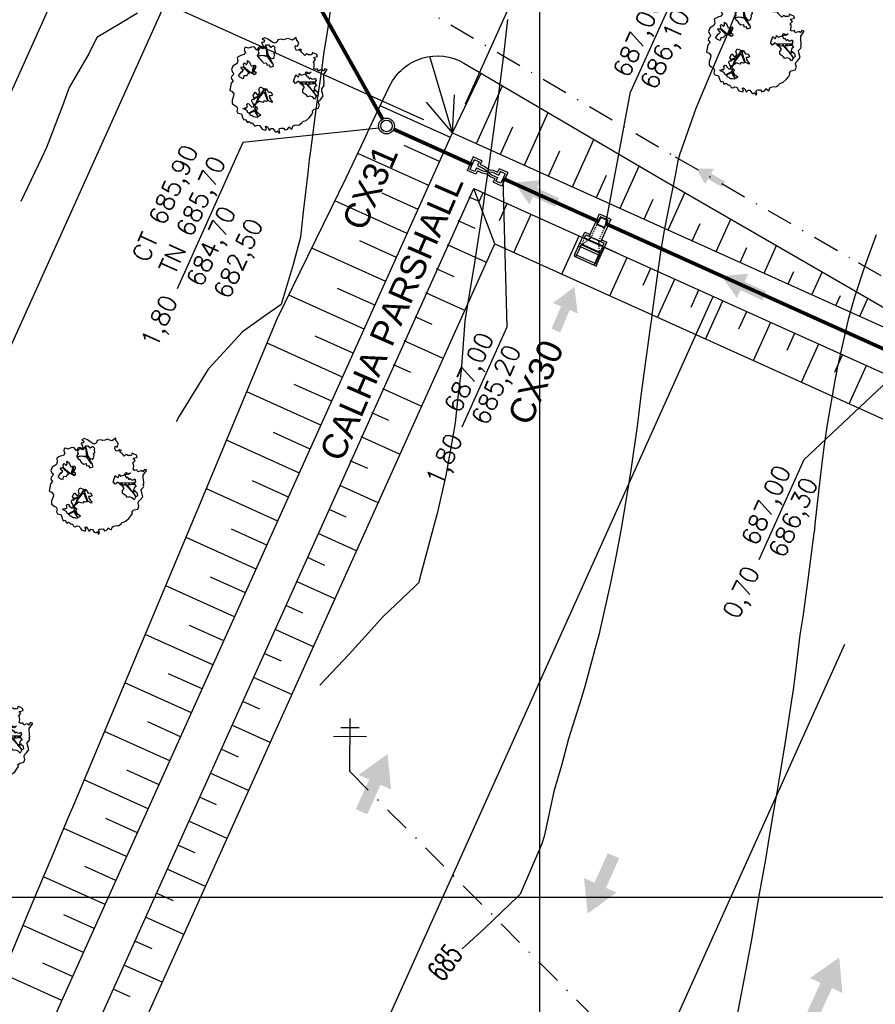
# Model space of a CAD drawing. Header units: millimetres. Extents: x 196436 to 199900, y 8705373 to 8708636.
# Tile 230 of 238: x 199251 to 199332, y 8707890 to 8707983. Entities that reach past the tile are written whole.
import ezdxf
from ezdxf.enums import TextEntityAlignment as Align

# ---------------------------------------------------------------- set-up
doc = ezdxf.new("R2010")
doc.units = ezdxf.units.MM
doc.header["$LTSCALE"] = 5
doc.linetypes.add('DASHDOT', pattern=[1, 0.5, -0.25, 0, -0.25])
doc.linetypes.add('HIDDEN', pattern=[0.375, 0.25, -0.125])
for name, color, linetype in [('$CURVAS1', 30, 'Continuous'), ('$CURVAS2', 40, 'Continuous'), ('-CHICANA', 4, 'Continuous'), ('1', 1, 'Continuous'), ('2', 2, 'Continuous'), ('ARVORE', 102, 'Continuous'), ('CAIXA', 7, 'Continuous'), ('CERCA', 3, 'CERCA_LINE'), ('DIM', 7, 'Continuous'), ('drenagem', 184, 'Continuous'), ('ESTRUTURA', 5, 'Continuous'), ('LAYER7', 7, 'Continuous'), ('LCHAMADA', 3, 'Continuous'), ('LINHA_TRANS', 4, 'DASHDOT'), ('LMEDIA', 4, 'Continuous'), ('MALHA', 9, 'Continuous'), ('PAREDE', 5, 'Continuous'), ('POSTE', 3, 'Continuous'), ('REDE', 22, 'Continuous'), ('TER-BERMA', 4, 'Continuous'), ('TER-COTAS', 7, 'Continuous'), ('TER-OFFSET', 3, 'Continuous'), ('TER-OFFSET-LINHA', 7, 'Continuous'), ('TEXTO', 2, 'Continuous'), ('TEXTO$CURVA', 2, 'Continuous')]:
    doc.layers.add(name, color=color, linetype=linetype)
doc.layers.add('TEXTO3', color=4, linetype='Continuous', lineweight=18)
doc.styles.add('GEOSIS', font='ROMANS.SHX')
doc.styles.add('NARROW', font='ARIALN.TTF')
doc.styles.add('ROMANS', font='romans.shx', dxfattribs={"width": 0.85})
doc.linetypes.add('CERCA_LINE', pattern='A,0.5,-0.2,["X",Standard,S=0.1,R=0,X=-0.1,Y=-0.05],-0.25', length=0.95)
doc.dimstyles.new('COTA-500-EXTERNA', dxfattribs={"dimtxt": 2, "dimasz": 1.5, "dimexe": 0, "dimexo": 3, "dimgap": 0.5, "dimtad": 1, "dimzin": 4, "dimdsep": 46, "dimtxsty": 'ROMANS', "dimblk1": 'DOT1', "dimblk2": 'DOT1', "dimsah": 1, "dimcen": 0.2, "dimclrd": 256, "dimclre": 256, "dimclrt": 2, "dimadec": 0, "dimazin": 0, "dimtfac": 1, "dimtix": 1, "dimtmove": 2, "dimatfit": 3, "dimldrblk": 'DOT1', "dimfxl": 0, "dimtvp": 0.025, "dimtolj": 1, "dimtzin": 4, "dimlwd": -1, "dimlwe": -1, "dimarcsym": 0})

# ---------------------------------------------------------------- blocks, each defined once
blk = doc.blocks.new('A$C04E37FF7')
at = {"color": 9}
for p, q in [((1.954, 0), (1.954, 1.203)), ((1.954, -3.503), (1.954, -2.3))]:
    blk.add_line(p, q, dxfattribs=at)
at = {"layer": '1', "color": 9}
for p, q in [((1.054, -0.2), (1.054, -2.1)), ((2.304, -0.705), (2.288, -0.738)), ((2.304, -1.588), (2.29, -1.557))]:
    blk.add_line(p, q, dxfattribs=at)
at = {"layer": '1', "color": 9, "linetype": 'HIDDEN', "ltscale": 0.008}
for p, q in [((1.254, -0.2), (2.004, -0.593)), ((2.004, -0.2), (1.354, -0.2)), ((2.304, -0.75), (4.451, -0.75)), ((1.254, -2.1), (2.004, -1.707)), ((2.304, -1.55), (4.451, -1.55)), ((2.004, -2.1), (1.354, -2.1))]:
    blk.add_line(p, q, dxfattribs=at)
at = {"layer": '1', "color": 3}
blk.add_line((1.254, -0.2), (1.254, -2.1), dxfattribs=at)
at = {"layer": '1', "color": 9, "linetype": 'Continuous', "ltscale": 0.008}
for p, q in [((2.004, -0.593), (2.304, -0.75)), ((2.004, -1.707), (2.304, -1.55))]:
    blk.add_line(p, q, dxfattribs=at)
at = {"layer": '2', "color": 3}
for p, q in [((1.054, -0.2), (1.054, 0)), ((1.054, -2.3), (1.054, -2.1))]:
    blk.add_line(p, q, dxfattribs=at)
blk.add_lwpolyline([(4.451, -0.75), (4.451, -1.55), (3.651, -1.55), (3.651, -0.75)], close=True, dxfattribs=at)
at = {"layer": 'Defpoints', "color": 0, "linetype": 'ByBlock'}
for p in [(4.452, -0.75), (4.452, -0.75), (4.502, -0.7), (4.502, -0.7)]:
    blk.add_point(p, dxfattribs=at)
at = {"layer": 'LAYER7', "color": 9, "linetype": 'HIDDEN', "ltscale": 0.5}
blk.add_lwpolyline([(4.401, -0.8), (4.401, -1.5), (3.701, -1.5), (3.701, -0.8)], close=True, dxfattribs=at)
at = {"layer": 'PAREDE', "color": 3}
for p, q in [((0, -0.2), (0, 0)), ((0.2, 0), (0, 0)), ((0.2, 0), (2.504, 0)), ((1.354, -2.3), (1.354, 0)), ((2.504, -0.55), (2.504, 0)), ((0, -0.2), (1.119, -0.2)), ((1.119, -0.151), (1.119, -0.2)), ((1.189, -0.151), (1.189, -0.2)), ((1.189, -0.2), (1.354, -0.2)), ((2.004, -2.1), (2.004, -0.2)), ((2.004, -0.2), (2.304, -0.2)), ((2.304, -2.1), (2.304, -0.2)), ((2.504, -2.3), (2.504, -1.75)), ((0, -2.3), (0, -2.1)), ((0, -2.1), (1.119, -2.1)), ((0.2, -2.3), (0, -2.3)), ((0.2, -2.3), (2.504, -2.3)), ((1.119, -2.1), (1.119, -2.149)), ((1.189, -2.1), (1.354, -2.1)), ((1.189, -2.149), (1.189, -2.1)), ((2.004, -2.1), (2.304, -2.1))]:
    blk.add_line(p, q, dxfattribs=at)
at = {"layer": 'PAREDE', "color": 9}
for p, q in [((0, -2.1), (0, -0.2)), ((0.2, -2.1), (0.2, -0.2))]:
    blk.add_line(p, q, dxfattribs=at)
at = {"layer": 'PAREDE', "color": 3}
blk.add_lwpolyline([(2.304, -1.75), (4.651, -1.75), (4.651, -0.55), (2.304, -0.55)], close=True, dxfattribs=at)
blk = doc.blocks.new('A$C0C100BE6')
blk.add_hatch(color=7).paths.add_polyline_path([(0.772, 0.604), (0.956, 0.808), (1.217, 0), (0.387, 0.178), (0.571, 0.381), (0, 0.898), (0.201, 1.12)])
blk = doc.blocks.new('DOT1')
for q in [(0, 3.36), (0, -3.36)]:
    blk.add_line((0, 0), q)
at = {"linetype": 'ByBlock'}
blk.add_line((0, 0), (-1.2, 0), dxfattribs=at)
at = {"color": 0, "linetype": 'ByBlock', "const_width": 0.36}
blk.add_lwpolyline([(-0.18, 0, 1), (0.18, 0, 1)], format="xyb", close=True, dxfattribs=at)
blk = doc.blocks.new('*D75')
at = {"layer": 'Defpoints', "color": 0}
for p in [(199276.71, 8708012.372, -1), (199255.357, 8707989.089), (199291.738, 8707972.697)]:
    blk.add_point(p, dxfattribs=at)
at = {"layer": 'DIM'}
for p, q in [((199273.975, 8708013.605), (199267.68, 8708016.441)), ((199267.064, 8708015.073), (199255.973, 8707990.457)), ((199289.003, 8707973.929), (199255.357, 8707989.089))]:
    blk.add_line(p, q, dxfattribs=at)
at = {"layer": 'DIM', "xscale": 1.5, "yscale": 1.5, "zscale": 1.5}
for p, rotation in [((199267.68, 8708016.441), 65.74589537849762), ((199255.357, 8707989.089), 245.7458953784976)]:
    blk.add_blockref('DOT1', p, dxfattribs=dict(at, rotation=rotation))
at = {"layer": 'DIM', "color": 2, "insert": (199260.151, 8708003.381), "char_height": 2, "attachment_point": 5, "rotation": 65.7459, "style": 'ROMANS'}
blk.add_mtext('\\A1;30.00', dxfattribs=at)
blk = doc.blocks.new('*D76')
at = {"layer": 'Defpoints', "color": 0}
for p in [(199291.738, 8707972.697), (199163.752, 8707785.773), (199200.134, 8707769.381)]:
    blk.add_point(p, dxfattribs=at)
at = {"layer": 'DIM'}
for p, q in [((199289.003, 8707973.929), (199255.357, 8707989.089)), ((199254.74, 8707987.721), (199164.368, 8707787.14)), ((199197.398, 8707770.613), (199163.752, 8707785.773))]:
    blk.add_line(p, q, dxfattribs=at)
at = {"layer": 'DIM', "xscale": 1.5, "yscale": 1.5, "zscale": 1.5}
for p, rotation in [((199255.357, 8707989.089), 65.74589537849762), ((199163.752, 8707785.773), 245.7458953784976)]:
    blk.add_blockref('DOT1', p, dxfattribs=dict(at, rotation=rotation))
at = {"layer": 'DIM', "color": 2, "insert": (199208.186, 8707888.047), "char_height": 2, "attachment_point": 5, "rotation": 65.7459, "style": 'ROMANS'}
blk.add_mtext('\\A1;223.00', dxfattribs=at)
blk = doc.blocks.new('*D82')
at = {"layer": 'Defpoints', "color": 0}
for p in [(199276.71, 8708012.372, -1), (199629.982, 8707853.205, -1), (199629.982, 8707853.205, -1), (199611.205, 8707850.27), (199556.52, 8707575.905, -1)]:
    blk.add_point(p, dxfattribs=at)
at = {"layer": 'DIM'}
blk.add_arc((199629.982, 8707853.205), 19.004, 160.26936, 250.63871, dxfattribs=at)
at = {"layer": 'DIM', "xscale": 1.5, "yscale": 1.5, "zscale": 1.5}
for p, rotation in [((199612.655, 8707861.011), 68.00762625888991), ((199625.115, 8707834.834), 342.9004382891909)]:
    blk.add_blockref('DOT1', p, dxfattribs=dict(at, rotation=rotation))
at = {"layer": 'DIM', "color": 2, "insert": (199614.177, 8707845.681), "char_height": 2, "attachment_point": 5, "rotation": 295.45403, "style": 'ROMANS'}
blk.add_mtext('\\A1;99°', dxfattribs=at)
blk = doc.blocks.new('*D83')
at = {"layer": 'Defpoints', "color": 0}
for p in [(199276.71, 8708012.372, -1), (199308.94, 8708010.875), (199291.738, 8707972.697)]:
    blk.add_point(p, dxfattribs=at)
at = {"layer": 'DIM'}
for p, q in [((199277.942, 8708015.108), (199281.588, 8708023.199)), ((199282.955, 8708022.583), (199307.572, 8708011.492)), ((199292.971, 8707975.432), (199308.94, 8708010.875))]:
    blk.add_line(p, q, dxfattribs=at)
at = {"layer": 'DIM', "xscale": 1.5, "yscale": 1.5, "zscale": 1.5}
for p, rotation in [((199281.588, 8708023.199), 155.7458953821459), ((199308.94, 8708010.875), 335.7458953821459)]:
    blk.add_blockref('DOT1', p, dxfattribs=dict(at, rotation=rotation))
at = {"layer": 'DIM', "color": 2, "insert": (199295.88, 8708018.405), "char_height": 2, "attachment_point": 5, "rotation": 335.7459, "style": 'ROMANS'}
blk.add_mtext('\\A1;30.00', dxfattribs=at)
blk = doc.blocks.new('*D84')
at = {"layer": 'Defpoints', "color": 0}
for p in [(199291.738, 8707972.697), (199469.405, 8707938.577), (199452.203, 8707900.399)]:
    blk.add_point(p, dxfattribs=at)
at = {"layer": 'DIM'}
for p, q in [((199292.971, 8707975.432), (199308.94, 8708010.875)), ((199310.307, 8708010.259), (199468.037, 8707939.194)), ((199453.436, 8707903.134), (199469.405, 8707938.577))]:
    blk.add_line(p, q, dxfattribs=at)
at = {"layer": 'DIM', "xscale": 1.5, "yscale": 1.5, "zscale": 1.5}
for p, rotation in [((199308.94, 8708010.875), 155.7458953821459), ((199469.405, 8707938.577), 335.7458953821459)]:
    blk.add_blockref('DOT1', p, dxfattribs=dict(at, rotation=rotation))
at = {"layer": 'DIM', "color": 2, "insert": (199389.788, 8707976.094), "char_height": 2, "attachment_point": 5, "rotation": 335.7459, "style": 'ROMANS'}
blk.add_mtext('\\A1;176.00', dxfattribs=at)
blk = doc.blocks.new('*D86')
at = {"layer": 'Defpoints', "color": 0}
for p in [(199276.71, 8708012.372, -1), (199276.71, 8708012.372, -1), (199278.882, 8707990.79), (199629.982, 8707853.205, -1), (199160.458, 8707754.352, -1)]:
    blk.add_point(p, dxfattribs=at)
at = {"layer": 'DIM'}
blk.add_arc((199276.71, 8708012.372), 21.691, 249.70881, 331.78298, dxfattribs=at)
at = {"layer": 'DIM', "xscale": 1.5, "yscale": 1.5, "zscale": 1.5}
for p, rotation in [((199296.487, 8708003.462), 63.76443569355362), ((199267.8, 8707992.596), 157.7273550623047)]:
    blk.add_blockref('DOT1', p, dxfattribs=dict(at, rotation=rotation))
at = {"layer": 'DIM', "color": 2, "insert": (199283.862, 8707993.49), "char_height": 2, "attachment_point": 5, "rotation": 20.7459, "style": 'ROMANS'}
blk.add_mtext('\\A1;90°', dxfattribs=at)
blk = doc.blocks.new('*D87')
at = {"layer": 'Defpoints', "color": 0}
for p in [(199276.71, 8708012.372, -1), (199175.31, 8707765.043), (199160.458, 8707754.352, -1), (199160.458, 8707754.352, -1), (199556.52, 8707575.905, -1)]:
    blk.add_point(p, dxfattribs=at)
at = {"layer": 'DIM'}
blk.add_arc((199160.458, 8707754.352), 18.3, 340.44369, 61.0481, dxfattribs=at)
at = {"layer": 'DIM', "xscale": 1.5, "yscale": 1.5, "zscale": 1.5}
for p, rotation in [((199167.975, 8707771.037), 153.3969975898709), ((199177.142, 8707746.835), 248.0947931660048)]:
    blk.add_blockref('DOT1', p, dxfattribs=dict(at, rotation=rotation))
at = {"layer": 'DIM', "color": 2, "insert": (199178.974, 8707761.366), "char_height": 2, "attachment_point": 5, "rotation": 290.7459, "style": 'ROMANS'}
blk.add_mtext('\\A1;90°', dxfattribs=at)
blk = doc.blocks.new('ARVORE6')
for points in [[(-1.778, 2.183), (-1.868, 2.123), (-1.858, 2.064), (-1.957, 2.004), (-2.047, 1.974), (-2.077, 1.895), (-2.057, 1.785), (-2.096, 1.676), (-2.186, 1.627), (-2.265, 1.597), (-2.335, 1.567), (-2.454, 1.358), (-2.335, 1.299), (-2.226, 1.348), (-2.216, 1.259), (-2.335, 1.199), (-2.414, 1.179), (-2.504, 1.15), (-2.454, 1.07), (-2.414, 1.02), (-2.444, 0.931), (-2.623, 0.852), (-2.673, 0.792), (-2.683, 0.702), (-2.633, 0.683), (-2.633, 0.683), (-2.723, 0.623), (-2.772, 0.643), (-2.802, 0.643), (-2.762, 0.563), (-2.603, 0.573), (-2.524, 0.534), (-2.524, 0.454), (-2.554, 0.295), (-2.673, 0.245), (-2.673, 0.136), (-2.623, 0.037), (-2.544, -0.023), (-2.643, -0.102), (-2.713, -0.182), (-2.554, -0.261), (-2.514, -0.351), (-2.524, -0.52), (-2.564, -0.639), (-2.474, -0.828), (-2.405, -0.887), (-2.405, -0.977), (-2.375, -1.116), (-2.265, -1.334), (-2.126, -1.493), (-2.007, -1.613), (-1.908, -1.603), (-1.818, -1.732), (-1.818, -1.97), (-1.669, -2.08), (-1.49, -2.07), (-1.391, -2.109), (-1.321, -2.229), (-1.162, -2.417), (-0.933, -2.407), (-0.864, -2.398), (-0.725, -2.417), (-0.625, -2.557), (-0.566, -2.606), (-0.466, -2.596), (-0.417, -2.636), (-0.307, -2.656), (-0.208, -2.666), (-0.049, -2.686), (0.08, -2.716), (0.329, -2.984), (0.408, -2.855), (0.289, -2.735), (0.369, -2.696), (0.369, -2.566), (0.349, -2.447), (0.488, -2.407), (0.478, -2.268), (0.548, -2.199), (0.707, -2.268), (0.856, -2.288), (0.925, -2.239), (1.054, -2.417), (1.204, -2.338), (1.204, -2.576), (1.343, -2.566), (1.432, -2.437), (1.512, -2.338), (1.363, -2.239), (1.432, -2.139), (1.392, -2.09), (1.472, -2.01), (1.502, -1.96), (1.432, -1.841), (1.502, -1.801), (1.601, -1.742), (1.691, -1.672), (1.78, -1.642), (1.8, -1.742), (1.86, -1.662), (1.81, -1.553), (1.82, -1.424), (1.989, -1.374), (2.128, -1.424), (2.058, -1.533), (2.217, -1.642), (2.327, -1.613), (2.456, -1.553), (2.585, -1.563), (2.545, -1.464), (2.476, -1.324), (2.555, -1.195), (2.635, -1.056), (2.615, -0.917), (2.615, -0.778), (2.675, -0.659), (2.685, -0.46), (2.565, -0.39), (2.506, -0.261), (2.585, -0.132), (2.704, -0.023), (2.834, 0.106), (2.963, 0.275), (2.923, 0.434), (2.913, 0.444), (2.814, 0.325), (2.704, 0.394), (2.734, 0.484), (2.685, 0.534), (2.595, 0.484), (2.396, 0.454), (2.416, 0.583), (2.496, 0.643), (2.476, 0.762), (2.337, 0.891), (2.536, 0.991), (2.585, 1.1), (2.565, 1.229), (2.545, 1.358), (2.615, 1.468), (2.635, 1.567), (2.496, 1.627), (2.347, 1.587), (2.237, 1.706), (2.227, 1.895), (2.207, 1.984), (2.148, 2.133), (1.919, 2.143), (1.79, 2.223), (1.77, 2.292), (1.73, 2.392), (1.691, 2.501), (1.512, 2.62), (1.353, 2.59), (1.283, 2.531), (1.194, 2.58), (1.114, 2.69), (0.995, 2.739), (0.836, 2.66), (0.726, 2.809), (0.319, 2.978), (0.229, 2.849), (0.07, 2.779), (-0.059, 2.819), (-0.268, 2.958), (-0.476, 2.998), (-0.615, 2.869), (-0.705, 2.779), (-0.824, 2.739), (-0.983, 2.809), (-1.112, 2.779), (-1.202, 2.57), (-1.421, 2.56), (-1.58, 2.521), (-1.57, 2.411), (-1.768, 2.342), (-1.729, 2.233), (-1.749, 2.203)], [(-0.877, 2.444), (-0.946, 2.351), (-0.865, 2.293), (-0.923, 2.235), (-0.877, 2.154), (-0.784, 2.142), (-0.738, 2.154), (-0.668, 2.085), (-0.703, 2.015), (-0.796, 1.98), (-0.923, 1.888), (-0.946, 1.772), (-0.807, 1.749), (-0.703, 1.772), (-0.587, 1.818), (-0.46, 1.772), (-0.506, 1.714), (-0.494, 1.633), (-0.344, 1.656), (-0.274, 1.679), (-0.089, 1.517), (-0.274, 1.424), (-0.321, 1.366), (-0.182, 1.25), (0.004, 1.262), (0.143, 1.146), (0.039, 1.019), (-0.031, 0.857), (-0.019, 0.799), (-0.17, 0.764), (-0.274, 0.718), (-0.286, 0.579), (-0.483, 0.532), (-0.506, 0.636), (-0.483, 0.741), (-0.599, 0.741), (-0.738, 0.683), (-0.831, 0.625), (-0.912, 0.648), (-0.749, 0.845), (-0.749, 0.903), (-0.784, 0.972), (-0.715, 1.088), (-0.796, 1.192), (-0.68, 1.378), (-0.796, 1.61), (-0.796, 1.691), (-0.877, 1.702), (-0.97, 1.644), (-1.062, 1.586), (-1.12, 1.633), (-1.143, 1.667), (-1.317, 1.644), (-1.375, 1.575), (-1.514, 1.459), (-1.514, 1.459), (-1.561, 1.552), (-1.561, 1.633), (-1.607, 1.702), (-1.561, 1.818), (-1.526, 1.911), (-1.433, 1.98), (-1.398, 2.073), (-1.259, 2.085), (-1.213, 2.2), (-1.097, 2.212), (-0.993, 2.316), (-0.946, 2.386)], [(-0.912, 1.691), (-1.132, 1.76), (-1.236, 2.142), (-1.271, 2.142), (-1.178, 1.783), (-1.572, 1.656), (-1.572, 1.633), (-1.12, 1.725), (-0.993, 1.667)], [(1.214, 2.064), (1.323, 1.925), (1.402, 1.994), (1.432, 2.024), (1.551, 2.024), (1.512, 1.885), (1.591, 1.845), (1.691, 1.835), (1.75, 1.766), (1.611, 1.676), (1.701, 1.597), (1.85, 1.567), (1.72, 1.468), (1.621, 1.448), (1.482, 1.418), (1.482, 1.179), (1.363, 1.16), (1.194, 1.299), (1.204, 1.309), (1.094, 1.299), (1.074, 1.229), (0.965, 1.249), (0.915, 1.328), (1.114, 1.547), (1.064, 1.656), (1.035, 1.746), (0.955, 1.805), (0.995, 1.964), (0.826, 2.054), (0.935, 2.193), (0.975, 2.223), (1.054, 2.282), (1.104, 2.223), (1.253, 2.064), (1.283, 2.034)], [(1.07, 1.61), (1.51, 1.899), (1.545, 1.876), (1.163, 1.575)], [(1.341, 1.801), (1.406, 1.764), (1.406, 1.819)], [(-1.266, 1.754), (-1.248, 1.717), (-1.303, 1.736)], [(-1.063, 1.736), (-1.063, 1.717), (-1.007, 1.727)], [(0.004, 0.914), (-0.402, 1.343), (-0.402, 1.679), (-0.437, 1.679), (-0.448, 1.401), (-0.796, 1.644), (-0.807, 1.61), (-0.483, 1.355), (-0.182, 0.984), (-0.749, 0.891), (-0.749, 0.857), (-0.147, 0.914), (-0.066, 0.81)], [(-0.508, 1.385), (-0.489, 1.431)], [(-0.351, 1.209), (-0.323, 1.264), (-0.388, 1.237)], [(1.175, 1.616), (1.073, 1.449), (1.489, 1.264), (1.489, 1.237), (1.027, 1.412), (0.944, 1.301)], [(1.11, 1.634), (1.166, 1.597), (1.138, 1.671), (1.221, 1.643), (1.221, 1.69)], [(1.166, 1.412), (1.129, 1.385), (1.184, 1.412), (1.184, 1.348)], [(-0.489, 0.941), (-0.489, 0.895), (-0.526, 0.923)], [(-0.221, 0.996), (-0.249, 0.913), (-0.286, 0.969), (-0.286, 0.923)], [(-0.231, 1.061), (-0.184, 1.117), (-0.268, 1.098)], [(-0.092, 0.876), (-0.046, 0.95), (-0.129, 0.904), (-0.092, 0.987)], [(1.353, 0.464), (1.313, 0.365), (1.174, 0.315), (1.194, 0.116), (1.233, 0.116), (1.353, 0.116), (1.611, 0.216), (1.691, 0.156), (1.651, 0.067), (1.701, -0.023), (1.84, -0.092), (1.929, -0.073), (2.009, -0.172), (2.188, -0.182), (2.257, -0.212), (2.386, -0.132), (2.327, 0.047), (2.466, 0.116), (2.506, 0.305), (2.327, 0.504), (2.416, 0.643), (2.357, 0.772), (2.267, 0.832), (2.118, 0.822), (2.019, 0.941), (1.83, 0.861), (1.8, 0.822), (1.621, 0.742), (1.482, 0.643), (1.482, 0.484), (1.333, 0.484), (1.323, 0.315)], [(1.383, 0.161), (1.812, 0.335), (1.962, 0.66), (1.974, 0.938), (1.974, 0.625), (1.881, 0.347), (2.438, 0.3), (1.881, 0.289), (1.696, 0.185)], [(1.471, 0.192), (1.508, 0.174), (1.517, 0.22), (1.554, 0.211), (1.609, 0.248), (1.711, 0.211)], [(1.776, 0.322), (1.84, 0.276), (1.766, 0.294)], [(1.877, 0.47), (1.933, 0.451), (1.877, 0.433), (1.905, 0.396), (1.85, 0.377)], [(1.979, 0.34), (1.979, 0.285), (2.016, 0.34)], [(0.189, -1.762), (0.015, -1.82), (0.05, -1.901), (0.004, -1.947), (-0.031, -1.97), (-0.066, -2.063), (-0.054, -2.109), (-0.031, -2.179), (-0.17, -2.19), (-0.251, -2.098), (-0.379, -2.109), (-0.494, -2.155), (-0.529, -2.051), (-0.564, -2.016), (-0.657, -1.97), (-0.773, -2.063), (-0.842, -2.132), (-1.028, -2.132), (-1.062, -2.109), (-1.074, -2.016), (-1.109, -1.993), (-1.248, -1.877), (-1.086, -1.773), (-1.004, -1.634), (-1.016, -1.518), (-0.912, -1.449), (-0.761, -1.31), (-0.703, -1.275), (-0.541, -1.31), (-0.448, -1.437), (-0.344, -1.391), (-0.205, -1.275), (0.004, -1.148), (-0.089, -0.962), (0.073, -0.87), (0.108, -0.893), (0.409, -1.078), (0.317, -1.136), (0.259, -1.194), (0.282, -1.24), (0.433, -1.31), (0.317, -1.379), (0.375, -1.959), (0.386, -2.005), (0.305, -1.866), (0.433, -1.762), (0.433, -1.681), (0.363, -1.634), (0.212, -1.681), (0.12, -1.727)], [(-0.193, -1.31), (-0.251, -1.565), (-0.842, -1.912), (-0.274, -1.657), (-0.332, -2.109), (-0.263, -2.098), (-0.054, -1.148)], [(-0.268, -1.582), (-0.277, -1.656), (-0.332, -1.61), (-0.351, -1.665), (-0.388, -1.647), (-0.406, -1.684)], [(-0.268, -1.739), (-0.212, -1.776), (-0.286, -1.832)], [(-0.212, -1.554), (-0.157, -1.582), (-0.24, -1.573)], [(-0.184, -1.24), (-0.101, -1.249), (-0.184, -1.286), (-0.101, -1.332), (-0.184, -1.351), (-0.101, -1.406)], [(-0.767, -1.868), (-1.1, -2.026), (-0.776, -1.905), (-0.702, -2.044), (-0.73, -1.878)], [(-0.286, -1.961), (-0.24, -1.979), (-0.314, -2.007)]]:
    blk.add_lwpolyline(points)

msp = doc.modelspace()

# ---------------------------------------------------------------- linework, layer by layer
at = {"layer": '$CURVAS1'}
msp.add_polyline3d([(199319.032, 8707984.983, 685), (199317.758, 8707981.778, 685), (199316.985, 8707979.992, 685), (199315.45, 8707976.356, 685), (199314.889, 8707975.001, 685), (199313.317, 8707970.581, 685), (199313.179, 8707970.009, 685), (199312.905, 8707968.63, 685), (199312.17, 8707965.013, 685), (199311.876, 8707963.406, 685), (199311.507, 8707961.367, 685), (199311.33, 8707960.017, 685), (199310.728, 8707955.639, 685), (199310.646, 8707955.02, 685), (199310.503, 8707953.965, 685), (199309.973, 8707950.022, 685), (199309.661, 8707947.709, 685), (199309.325, 8707945.025, 685), (199308.651, 8707940.387, 685), (199308.6, 8707940.028, 685), (199308.569, 8707939.829, 685), (199307.77, 8707935.032, 685), (199307.269, 8707932.369, 685), (199306.804, 8707930.036, 685), (199305.75, 8707925.351, 685), (199305.676, 8707925.041, 685), (199305.39, 8707924.022, 685), (199304.303, 8707920.047, 685), (199303.964, 8707918.875, 685), (199302.755, 8707915.054, 685), (199302.108, 8707912.538, 685), (199301.359, 8707910.06, 685), (199300.461, 8707905.781, 685), (199300.24, 8707905.065, 685), (199298.178, 8707900.309, 685), (199297.949, 8707900.075, 685), (199294.798, 8707897.054, 685), (199292.634, 8707895.098, 685)], dxfattribs=at)
at = {"layer": '$CURVAS2'}
for points in [[(199280.226, 8707985.153, 683), (199279.821, 8707982.487, 683), (199279.466, 8707980.156, 683), (199279.286, 8707978.863, 683), (199278.747, 8707975.159, 683), (199278.206, 8707970.961, 683), (199278.099, 8707970.162, 683), (199277.954, 8707968.88, 683), (199277.508, 8707965.165, 683), (199277.268, 8707962.767, 683), (199276.572, 8707960.169, 683), (199275.441, 8707956.375, 683), (199273.76, 8707955.181, 683), (199271.738, 8707953.772, 683), (199268.555, 8707950.286, 683), (199268.502, 8707950.228, 683), (199268.489, 8707950.204, 683), (199265.734, 8707945.738, 683), (199265.436, 8707945.217, 683)], [(199261.746, 8707984.066, 682), (199260.065, 8707983.056, 682), (199257.896, 8707981.764, 682), (199257.148, 8707980.254, 682), (199255.256, 8707977.013, 682), (199254.638, 8707975.265, 682), (199253.1, 8707971.285, 682), (199252.625, 8707970.274, 682), (199250.644, 8707966.163, 682)], [(199296.973, 8707983.453, 684), (199296.565, 8707980.081, 684), (199295.962, 8707975.409, 684), (199295.919, 8707975.084, 684), (199295.844, 8707974.531, 684), (199295.242, 8707970.087, 684), (199294.872, 8707967.525, 684), (199294.535, 8707965.09, 684), (199293.892, 8707960.756, 684), (199293.791, 8707960.093, 684), (199293.726, 8707959.754, 684), (199293.696, 8707959.612, 684), (199292.894, 8707954.801, 684), (199292.688, 8707951.763, 684), (199292.546, 8707950.099, 684), (199292.228, 8707947.551, 684), (199291.967, 8707945.101, 684), (199291.713, 8707943.646, 684), (199291.082, 8707940.105, 684), (199290.27, 8707936.476, 684), (199289.882, 8707935.11, 684), (199288.725, 8707930.708, 684), (199288.568, 8707930.116, 684), (199288.515, 8707929.937, 684), (199288.127, 8707929.524, 684), (199285.132, 8707926.69, 684), (199283.725, 8707925.137, 684), (199281.907, 8707923.122, 684), (199279.12, 8707920.157, 684)], [(199332.037, 8707962.993, 686), (199330.926, 8707959.931, 686), (199329.976, 8707957.072, 686), (199329.368, 8707954.938, 686), (199328.318, 8707950.336, 686), (199328.247, 8707949.942, 686), (199328.112, 8707949.146, 686), (199327.389, 8707944.946, 686), (199327.053, 8707942.806, 686), (199326.692, 8707939.949, 686), (199326.21, 8707935.472, 686), (199326.153, 8707934.951, 686), (199326.118, 8707934.608, 686), (199325.512, 8707929.954, 686), (199325.056, 8707926.667, 686), (199324.788, 8707924.957, 686), (199324.411, 8707921.999, 686), (199324.158, 8707919.96, 686), (199323.993, 8707918.729, 686), (199323.402, 8707914.963, 686), (199322.777, 8707911.098, 686), (199322.572, 8707909.967, 686), (199322.177, 8707907.667, 686), (199321.716, 8707904.971, 686), (199321.493, 8707903.605, 686), (199320.847, 8707899.974, 686), (199320.191, 8707896.151, 686), (199319.97, 8707894.978, 686), (199319.499, 8707892.454, 686), (199319.042, 8707889.982, 686), (199318.822, 8707888.83, 686)]]:
    msp.add_polyline3d(points, dxfattribs=at)
at = {"layer": '-CHICANA'}
for p, q in [((199238.487, 8707783.908, 1), (199316.536, 8707957.137, 1)), ((199251.01, 8707750.845, 1), (199329.059, 8707924.074, 1))]:
    msp.add_line(p, q, dxfattribs=at)
at = {"color": 7}
for p, q in [((199293.798, 8707970.124, 1), (199293.387, 8707969.212, 1)), ((199294.253, 8707969.919, 1), (199293.798, 8707970.124, 1)), ((199294.253, 8707969.919, 1), (199294.101, 8707969.581, 1)), ((199293.843, 8707969.007, 1), (199293.387, 8707969.212, 1)), ((199293.997, 8707969.349, 1), (199293.843, 8707969.007, 1)), ((199295.042, 8707968.973, 1), (199295.18, 8707968.911, 1)), ((199295.042, 8707968.973, 1), (199295.18, 8707968.911, 1)), ((199295.18, 8707968.911, 1), (199295.042, 8707968.973, 1)), ((199295.073, 8707969.043, 1), (199295.212, 8707968.98, 1)), ((199295.073, 8707969.043, 1), (199295.212, 8707968.98, 1)), ((199296.274, 8707969.008, 1), (199296.12, 8707968.667, 1)), ((199296.729, 8707968.803, 1), (199296.274, 8707969.008, 1)), ((199296.017, 8707968.439, 1), (199295.863, 8707968.097, 1)), ((199296.319, 8707967.891, 1), (199295.863, 8707968.097, 1)), ((199296.729, 8707968.803, 1), (199296.319, 8707967.891, 1))]:
    msp.add_line(p, q, dxfattribs=at)
at = {"layer": 'CERCA', "color": 2, "ltscale": 2}
msp.add_line((199160.458, 8707754.352), (199276.71, 8708012.372), dxfattribs=at)
at = {"layer": 'drenagem', "linetype": 'DASHDOT'}
msp.add_lwpolyline([(199287.173, 8707985.525), (199312.928, 8707970.407), (199330.326, 8707960.357), (199347.737, 8707950.298), (199348.513, 8707949.844), (199366.288, 8707944.048), (199369.333, 8707943.046, 0.090564), (199371.113, 8707942.801), (199378.06, 8707943.102, -0.142779), (199380.778, 8707942.436), (199386.557, 8707939.098), (199403.963, 8707929.042), (199421.368, 8707918.986), (199436.288, 8707910.298), (199438.544, 8707909.545), (199452.694, 8707904.29, -0.402953), (199455.705, 8707898.045), (199454.717, 8707895.033), (199446.551, 8707876.62), (199438.192, 8707858.431), (199429.841, 8707840.246), (199417.236, 8707813.144, 0.378083), (199419.113, 8707806.8), (199437.645, 8707795.175)], format="xyb", dxfattribs=at)
at = {"layer": 'LCHAMADA'}
for p, q in [((199312.959, 8707986.104, 1), (199308.674, 8707976.593, 1)), ((199271.792, 8707971.769, 1), (199265.519, 8707957.847, 1)), ((199296.906, 8707954.208, 1), (199292.621, 8707944.698, 1)), ((199325.169, 8707941.58, 34.681), (199320.884, 8707932.07, 34.681))]:
    msp.add_line(p, q, dxfattribs=at)
for points, elevation in [([(199306.319, 8707964.04), (199308.674, 8707976.593)], 34.681), ([(199284.723, 8707973.14), (199271.792, 8707971.769)], 1), ([(199296.524, 8707968.347), (199296.906, 8707954.208)], 1), ([(199334.77, 8707950.613), (199325.169, 8707941.58)], 34.681)]:
    msp.add_lwpolyline(points, dxfattribs=dict(at, elevation=elevation))
at = {"layer": 'LINHA_TRANS', "color": 7}
msp.add_lwpolyline([(199281.954, 8707911.943), (199615.687, 8707576.643), (199615.687, 8707576.643)], dxfattribs=at)
at = {"layer": 'LMEDIA', "color": 7, "ltscale": 2}
for p, q in [((199293.697, 8707970.389, 1), (199293.122, 8707969.112, 1)), ((199294.518, 8707970.019, 1), (199293.697, 8707970.389, 1)), ((199294.253, 8707969.919, 1), (199294.099, 8707969.577, 1)), ((199294.518, 8707970.019, 1), (199294.364, 8707969.677, 1)), ((199293.943, 8707968.742, 1), (199293.122, 8707969.112, 1)), ((199294.097, 8707969.084, 1), (199293.943, 8707968.742, 1)), ((199293.997, 8707969.349, 1), (199294.589, 8707969.082, 1)), ((199294.097, 8707969.084, 1), (199294.525, 8707968.891, 1)), ((199294.099, 8707969.577, 1), (199294.692, 8707969.31, 1)), ((199294.364, 8707969.677, 1), (199294.792, 8707969.484, 1)), ((199294.525, 8707968.891, 1), (199294.979, 8707968.787, 1)), ((199294.589, 8707969.082, 1), (199295.042, 8707968.973, 1)), ((199294.692, 8707969.31, 1), (199295.073, 8707969.043, 1)), ((199294.792, 8707969.484, 1), (199295.171, 8707969.213, 1)), ((199295.042, 8707968.973, 1), (199295.18, 8707968.911, 1)), ((199295.042, 8707968.973, 1), (199295.18, 8707968.911, 1)), ((199295.073, 8707969.043, 1), (199295.212, 8707968.98, 1)), ((199295.171, 8707969.213, 1), (199295.265, 8707969.171, 1)), ((199295.18, 8707968.911, 1), (199295.423, 8707968.706, 1)), ((199295.212, 8707968.98, 1), (199295.525, 8707968.934, 1)), ((199295.265, 8707969.171, 1), (199295.581, 8707969.129, 1)), ((199295.527, 8707968.934, 1), (199296.12, 8707968.667, 1)), ((199295.581, 8707969.129, 1), (199296.019, 8707968.931, 1)), ((199296.173, 8707969.273, 1), (199296.019, 8707968.931, 1)), ((199296.994, 8707968.903, 1), (199296.173, 8707969.273, 1)), ((199296.994, 8707968.903, 1), (199296.419, 8707967.627, 1)), ((199295.073, 8707968.745, 1), (199294.979, 8707968.787, 1)), ((199295.073, 8707968.745, 1), (199295.314, 8707968.536, 1)), ((199295.314, 8707968.536, 1), (199295.752, 8707968.338, 1)), ((199295.424, 8707968.706, 1), (199296.017, 8707968.439, 1)), ((199295.752, 8707968.338, 1), (199295.598, 8707967.997, 1)), ((199296.419, 8707967.627, 1), (199295.598, 8707967.997, 1))]:
    msp.add_line(p, q, dxfattribs=at)
for radius in [0.75, 0.55]:
    msp.add_circle((199285.446, 8707973.338, 1), radius, dxfattribs=at)
at = {"layer": 'MALHA'}
for p, q in [((199300, 8708300), (199300, 8706900)), ((199300, 8708300), (199300, 8706900)), ((199000, 8707900), (199900, 8707900))]:
    msp.add_line(p, q, dxfattribs=at)
at = {"layer": 'POSTE'}
for p, q in [((199281.954, 8707911.943), (199281.977, 8707916.983)), ((199281.098, 8707916.146), (199282.848, 8707916.139)), ((199280.394, 8707915.31), (199283.544, 8707915.296))]:
    msp.add_line(p, q, dxfattribs=at)
at = {"layer": 'REDE'}
for points, elevation in [([(199285.079, 8707973.992, 0.35, 0.35, 0), (199214.243, 8708100, 0, 0, 0)], 1), ([(199293.592, 8707969.668, 0.35, 0.35, 0), (199286.13, 8707973.03, 0.35, 0.35, 0)], 1), ([(199296.524, 8707968.347, 0.35, 0.35, 0), (199305.641, 8707964.239, 0, 0, 0)], 1), ([(199334.66, 8707951.271, 0.35, 0.35, 0), (199306.319, 8707964.04, 0.5, 0.5, 0)], 34.681)]:
    msp.add_lwpolyline(points, format="xyseb", dxfattribs=dict(at, elevation=elevation))
at = {"layer": 'TER-BERMA', "elevation": 1}
for points in [[(199367.412, 8707938.602), (199275.807, 8707735.286), (199200.134, 8707769.381), (199291.738, 8707972.697)], [(199362.122, 8707936.598), (199273.804, 8707740.576), (199205.424, 8707771.384), (199293.742, 8707967.407)]]:
    msp.add_lwpolyline(points, close=True, dxfattribs=at)
at = {"layer": 'TER-COTAS'}
for q in [(199289.556, 8707979.951, 0.262), (199294.462, 8707978.348, 0.318), (199289.24, 8707975.608, 0.659), (199291.929, 8707976.313, 0.61)]:
    msp.add_line((199291.738, 8707972.697, 1), q, dxfattribs=at)
at = {"layer": 'TER-OFFSET'}
msp.add_line((199295.746, 8707962.117, 1), (199293.742, 8707967.407, 1), dxfattribs=at)
msp.add_lwpolyline([(199247.967, 8707890.415), (199251.842, 8707899.637), (199253.626, 8707903.879), (199255.175, 8707907.568), (199255.719, 8707908.858), (199259.595, 8707918.08), (199267.347, 8707936.524), (199275.046, 8707954.991), (199281.647, 8707968.469), (199283.343, 8707972.092), (199283.767, 8707972.998), (199285.776, 8707977.173, -0.438515), (199292.813, 8707979.316), (199311.67, 8707968.247), (199329.076, 8707958.192), (199346.481, 8707948.136), (199347.253, 8707947.685)], format="xyb", dxfattribs=at)
at = {"layer": 'TER-OFFSET', "elevation": 1}
msp.add_lwpolyline([(199356.832, 8707934.594), (199271.8, 8707745.866), (199210.714, 8707773.388), (199295.746, 8707962.117)], close=True, dxfattribs=at)
at = {"layer": 'TER-OFFSET-LINHA'}
for p, q in [((199294.243, 8707966.084, 34.681), (199294.654, 8707966.996, 34.681)), ((199294.209, 8707966.176, 34.681), (199293.301, 8707966.584, 34.681)), ((199296.203, 8707964.349, 34.681), (199296.933, 8707965.969, 34.681)), ((199293.895, 8707963.575, 34.681), (199292.274, 8707964.305, 34.681)), ((199297.569, 8707961.295, 34.681), (199299.213, 8707964.942, 34.681)), ((199302.128, 8707959.241, 34.681), (199303.771, 8707962.888, 34.681)), ((199294.894, 8707960.383, 34.681), (199291.247, 8707962.026, 34.681)), ((199305.306, 8707960.209, 34.681), (199306.051, 8707961.861, 34.681)), ((199306.687, 8707957.187, 34.681), (199308.33, 8707960.834, 34.681)), ((199291.873, 8707959.002, 34.681), (199290.22, 8707959.746, 34.681)), ((199309.879, 8707958.187, 34.681), (199310.609, 8707959.807, 34.681)), ((199311.245, 8707955.134, 34.681), (199312.889, 8707958.78, 34.681)), ((199314.424, 8707956.101, 34.681), (199315.168, 8707957.753, 34.681)), ((199292.84, 8707955.824, 34.681), (199289.193, 8707957.467, 34.681)), ((199315.804, 8707953.08, 34.681), (199317.447, 8707956.727, 34.681)), ((199289.787, 8707954.458, 34.681), (199288.166, 8707955.188, 34.681)), ((199318.982, 8707954.047, 34.681), (199319.727, 8707955.7, 34.681)), ((199320.363, 8707951.026, 34.681), (199322.006, 8707954.673, 34.681)), ((199323.555, 8707952.025, 34.681), (199324.285, 8707953.646, 34.681)), ((199290.786, 8707951.265, 34.681), (199287.14, 8707952.909, 34.681)), ((199324.921, 8707948.972, 34.681), (199326.565, 8707952.619, 34.681)), ((199328.1, 8707949.939, 34.681), (199328.844, 8707951.592, 34.681)), ((199287.765, 8707949.885, 34.681), (199286.113, 8707950.629, 34.681)), ((199329.48, 8707946.918, 34.681), (199331.123, 8707950.565, 34.681)), ((199288.733, 8707946.707, 34.681), (199285.086, 8707948.35, 34.681)), ((199285.679, 8707945.341, 34.681), (199284.059, 8707946.071, 34.681)), ((199286.679, 8707942.148, 34.681), (199283.032, 8707943.791, 34.681)), ((199283.657, 8707940.767, 34.681), (199282.005, 8707941.512, 34.681)), ((199284.655, 8707937.5, 34.681), (199281.008, 8707939.143, 34.681)), ((199281.601, 8707936.134, 34.681), (199279.981, 8707936.864, 34.681)), ((199282.601, 8707932.941, 34.681), (199278.954, 8707934.585, 34.681)), ((199279.579, 8707931.561, 34.681), (199277.927, 8707932.305, 34.681)), ((199280.547, 8707928.383, 34.681), (199276.9, 8707930.026, 34.681)), ((199277.493, 8707927.017, 34.681), (199275.873, 8707927.747, 34.681)), ((199278.493, 8707923.824, 34.681), (199274.846, 8707925.467, 34.681)), ((199275.471, 8707922.443, 34.681), (199273.819, 8707923.188, 34.681)), ((199276.439, 8707919.265, 34.681), (199272.792, 8707920.909, 34.681)), ((199273.385, 8707917.899, 34.681), (199271.765, 8707918.629, 34.681)), ((199274.385, 8707914.707, 34.681), (199270.738, 8707916.35, 34.681)), ((199271.364, 8707913.326, 34.681), (199269.711, 8707914.071, 34.681)), ((199272.331, 8707910.148, 34.681), (199268.684, 8707911.791, 34.681)), ((199269.278, 8707908.782, 34.681), (199267.657, 8707909.512, 34.681)), ((199270.277, 8707905.589, 34.681), (199266.63, 8707907.233, 34.681)), ((199267.256, 8707904.209, 34.681), (199265.604, 8707904.953, 34.681)), ((199268.223, 8707901.031, 34.681), (199264.577, 8707902.674, 34.681)), ((199265.17, 8707899.665, 34.681), (199263.55, 8707900.395, 34.681)), ((199266.17, 8707896.472, 34.681), (199262.523, 8707898.115, 34.681)), ((199263.148, 8707895.091, 34.681), (199261.496, 8707895.836, 34.681)), ((199264.116, 8707891.913, 34.681), (199260.469, 8707893.557, 34.681)), ((199261.062, 8707890.547, 34.681), (199259.442, 8707891.277, 34.681))]:
    msp.add_line(p, q, dxfattribs=at)
at = {"layer": 'TER-OFFSET-LINHA', "flags": 128}
for points in [[(199294.018, 8707971.67), (199296.49, 8707977.157)], [(199291.533, 8707972.241), (199284.851, 8707975.252)], [(199298.576, 8707969.616), (199300.827, 8707974.611)], [(199296.297, 8707970.643), (199297.478, 8707973.264)], [(199303.135, 8707967.562), (199305.164, 8707972.065)], [(199289.479, 8707967.682), (199282.707, 8707970.734)], [(199290.506, 8707969.962), (199287.137, 8707971.48)], [(199300.856, 8707968.589), (199301.926, 8707970.964)], [(199307.694, 8707965.508), (199309.501, 8707969.52)], [(199305.414, 8707966.535), (199306.373, 8707968.664)], [(199312.252, 8707963.454), (199313.845, 8707966.99)], [(199287.425, 8707963.124), (199280.547, 8707966.223)], [(199288.452, 8707965.403), (199285.05, 8707966.936)], [(199309.973, 8707964.481), (199310.821, 8707966.364)], [(199316.811, 8707961.4), (199318.197, 8707964.476)], [(199314.532, 8707962.427), (199315.276, 8707964.08)], [(199286.398, 8707960.844), (199282.923, 8707962.41)], [(199285.371, 8707958.565), (199278.347, 8707961.73)], [(199319.09, 8707960.373), (199319.732, 8707961.796)], [(199321.37, 8707959.347), (199322.548, 8707961.962)], [(199323.649, 8707958.32), (199324.187, 8707959.513)], [(199325.928, 8707957.293), (199326.9, 8707959.449)], [(199284.344, 8707956.286), (199280.795, 8707957.885)], [(199283.317, 8707954.006), (199276.147, 8707957.237)], [(199328.208, 8707956.266), (199328.642, 8707957.229)], [(199330.487, 8707955.239), (199331.251, 8707956.935)], [(199282.29, 8707951.727), (199278.668, 8707953.359)], [(199281.263, 8707949.448), (199274.084, 8707952.683)], [(199280.236, 8707947.168), (199276.679, 8707948.771)], [(199279.21, 8707944.889), (199272.159, 8707948.066)], [(199278.183, 8707942.61), (199274.69, 8707944.184)], [(199277.156, 8707940.33), (199270.234, 8707943.449)], [(199276.129, 8707938.051), (199272.7, 8707939.596)], [(199275.102, 8707935.772), (199268.31, 8707938.832)], [(199273.048, 8707931.213), (199266.378, 8707934.218)], [(199274.075, 8707933.492), (199270.711, 8707935.008)], [(199270.994, 8707926.654), (199264.44, 8707929.607)], [(199272.021, 8707928.934), (199268.715, 8707930.423)], [(199269.967, 8707924.375), (199266.719, 8707925.839)], [(199268.94, 8707922.096), (199262.502, 8707924.997)], [(199267.913, 8707919.817), (199264.723, 8707921.254)], [(199266.886, 8707917.537), (199260.564, 8707920.386)], [(199265.859, 8707915.258), (199262.727, 8707916.669)], [(199264.832, 8707912.979), (199258.626, 8707915.775)], [(199263.805, 8707910.699), (199260.731, 8707912.084)], [(199262.778, 8707908.42), (199256.688, 8707911.164)], [(199261.751, 8707906.141), (199258.735, 8707907.499)], [(199260.724, 8707903.861), (199254.749, 8707906.553)], [(199259.697, 8707901.582), (199256.739, 8707902.915)], [(199258.67, 8707899.303), (199252.812, 8707901.942)], [(199257.643, 8707897.023), (199254.743, 8707898.33)], [(199256.616, 8707894.744), (199250.874, 8707897.331)], [(199255.589, 8707892.465), (199252.747, 8707893.745)], [(199254.562, 8707890.185), (199248.936, 8707892.72)]]:
    msp.add_lwpolyline(points, dxfattribs=at)

# ---------------------------------------------------------------- block references
at = {"layer": 'ARVORE', "xscale": 1.593144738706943, "yscale": 1.593144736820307, "zscale": 1.593144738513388, "rotation": 101.9986187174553}
for p in [(199320.653, 8707980.845, 1), (199275.274, 8707977.206, 1), (199258.105, 8707939.099, 1), (199247.257, 8707915.022, 1)]:
    msp.add_blockref('ARVORE6', p, dxfattribs=at)
at = {"layer": 'CAIXA'}
for p, xscale, yscale, zscale, rotation in [((199315.655, 8707966.974, 1), -2.000000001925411, 1.999999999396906, 2, 287.9700516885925), ((199299.009, 8707964.602, 34.681), -2.999999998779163, 2.999999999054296, 3, 292.8835035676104), ((199318.75, 8707955.707, 68.362), -2.999999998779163, 2.999999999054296, 3, 292.8835035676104), ((199300.014, 8707956.499, 34.681), -2.999999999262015, 2.999999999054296, 3, 204.9099081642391), ((199281.087, 8707911.668, 343), -4.000000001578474, 3.999999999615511, 4, 203.6726843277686), ((199309.039, 8707900.422, 343), -4.000000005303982, 3.999999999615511, 4, 23.82133673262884), ((199324.044, 8707892.364, 343), -3.999999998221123, 3.999999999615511, 4, 203.0918001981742)]:
    msp.add_blockref('A$C0C100BE6', p, dxfattribs=dict(at, xscale=xscale, yscale=yscale, zscale=zscale, rotation=rotation))
at = {"layer": 'ESTRUTURA', "color": 1, "xscale": -1, "rotation": 245.7458953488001}
msp.add_blockref('A$C04E37FF7', (199305.385, 8707960.018, 1), dxfattribs=at)

# ---------------------------------------------------------------- texts
at = {"layer": 'TEXTO', "char_height": 1.7, "attachment_point": 1, "rotation": 65.7459, "style": 'ROMANS'}
for s, insert, width in [('{\\W1;687,00\\P686,10}', (199306.925, 8707978.506, 1), 17.22368), ('{\\W1;CT 685,90\\PTN 685,70\\P684,70\\P682,50}', (199261.164, 8707960.933, 1), 17.22368), ('{\\W1;1,80}', (199261.996, 8707952.814, 1), 5.5941), ('{\\W1;687,00\\P685,20}', (199290.872, 8707946.61, 1), 17.22368), ('{\\W1;1,80}', (199289.098, 8707939.665, 1), 5.5941), ('{\\W1;687,00\\P686,30}', (199319.135, 8707933.982, 34.681), 17.22368), ('{\\W1;0,70}', (199317.362, 8707927.037, 34.681), 5.5941)]:
    msp.add_mtext(s, dxfattribs=dict(at, insert=insert, width=width))
at = {"layer": 'TEXTO$CURVA', "style": 'GEOSIS', "width": 0.65}
msp.add_text('685', height=2, rotation=53.72013, dxfattribs=at).set_placement((199292.286, 8707892.85, 342.5), align=Align.BOTTOM_CENTER)
at = {"layer": 'TEXTO3', "color": 7, "style": 'NARROW', "width": 1.2}
for s, p in [('CX31', (199285.636, 8707966.723, 1)), ('CALHA PARSHALL', (199287.675, 8707954.359, 1)), ('CX30', (199301.396, 8707948.205, 1))]:
    msp.add_text(s, height=2.4, rotation=66.49793, dxfattribs=at).set_placement(p, align=Align.BOTTOM_CENTER)

# ---------------------------------------------------------------- dimensions: what is measured, and where the dimension line sits
at = {"layer": 'DIM'}
for base, p1, p2, angle, picture, middle in [((199308.94, 8708010.875, 1), (199276.71, 8708012.372), (199291.738, 8707972.697, 1), 335.7459, '*D83', (199295.88, 8708018.405, 1)), ((199255.357, 8707989.089, 1), (199276.71, 8708012.372), (199291.738, 8707972.697, 1), 65.7459, '*D75', (199260.151, 8708003.381, 1)), ((199469.405, 8707938.577, 1), (199291.738, 8707972.697, 1), (199452.203, 8707900.399, 1), 335.7459, '*D84', (199389.788, 8707976.094, 1)), ((199163.752, 8707785.773, 1), (199291.738, 8707972.697, 1), (199200.134, 8707769.381, 1), 65.7459, '*D76', (199208.186, 8707888.047, 1))]:
    dim = msp.add_linear_dim(base=base, p1=p1, p2=p2, angle=angle, dimstyle='COTA-500-EXTERNA', dxfattribs=at)
    dim.commit()
    dim.dimension.update_dxf_attribs({"geometry": picture, "text_midpoint": middle})
for base, line1, line2, picture, middle in [((199278.882, 8707990.79), ((199276.71, 8708012.372), (199629.982, 8707853.205)), ((199160.458, 8707754.352), (199276.71, 8708012.372)), '*D86', (199283.862, 8707993.49, 1)), ((199175.31, 8707765.043), ((199160.458, 8707754.352), (199276.71, 8708012.372)), ((199160.458, 8707754.352), (199556.52, 8707575.905)), '*D87', (199178.974, 8707761.366, 1)), ((199611.205, 8707850.27), ((199276.71, 8708012.372), (199629.982, 8707853.205)), ((199556.52, 8707575.905), (199629.982, 8707853.205)), '*D82', (199614.177, 8707845.681, 1))]:
    dim = msp.add_angular_dim_2l(base=base, line1=line1, line2=line2, dimstyle='COTA-500-EXTERNA', dxfattribs=at)
    dim.commit()
    dim.dimension.update_dxf_attribs({"geometry": picture, "text_midpoint": middle})

doc.saveas('drawing.dxf')
